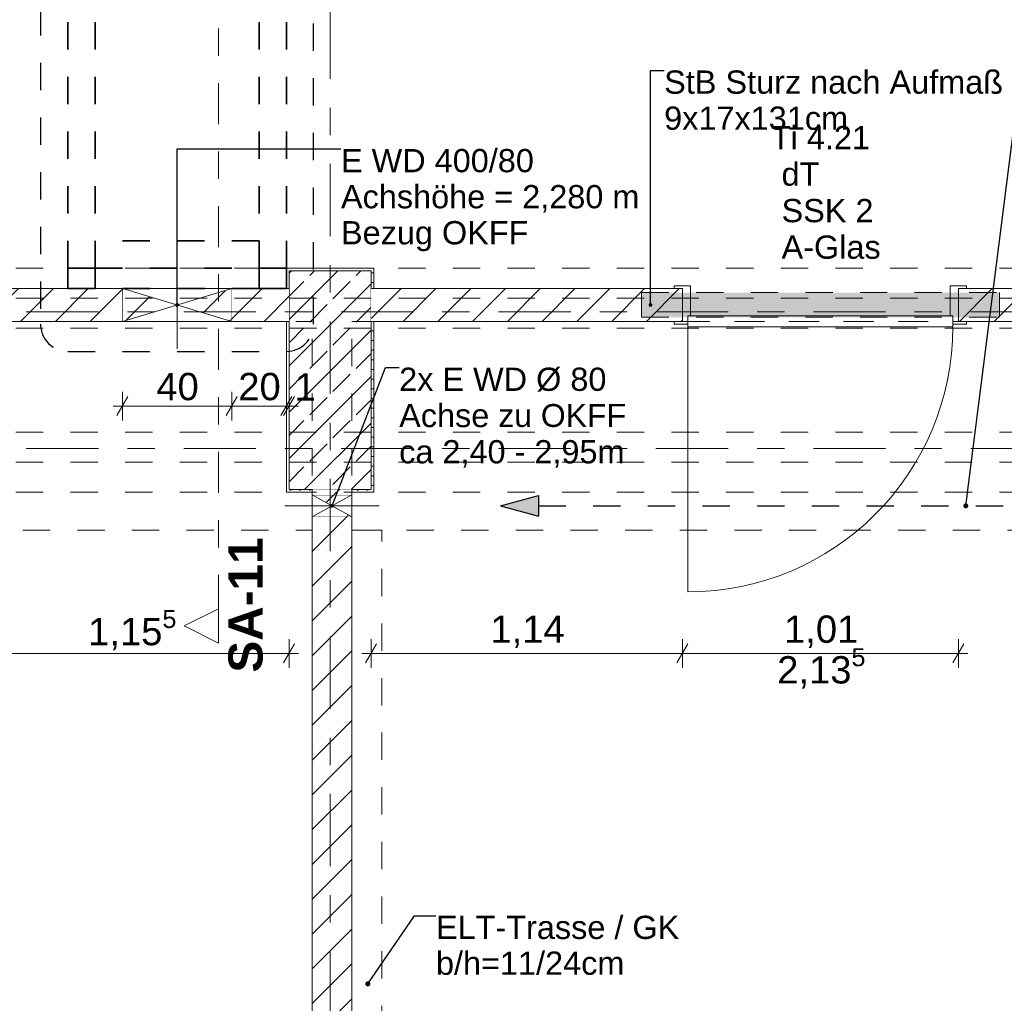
# Model space of a CAD drawing. Header units: metres. Extents: x -3.6 to 90.7, y -11.1 to 18.
# Tile 181 of 256: x 17.4 to 21, y 3.3 to 6.9. Entities that reach past the tile are written whole.
import ezdxf

# ---------------------------------------------------------------- set-up
doc = ezdxf.new("R2010")
doc.units = ezdxf.units.M
doc.header["$MEASUREMENT"] = 0
for name, pattern in [('Achse', [0.2, 0.1, -0.05, 0, -0.05]), ('Punktlinie eng', [0.0375, 0.0125, -0.025]), ('Schnittlinie', [0.3, 0.15, -0.075, 0, -0.075]), ('Strichlinie doppelt', [0.546806, 0.264583, -0.105833, 0.070556, -0.105833]), ('Strichlinie eng', [0.115, 0.075, -0.04]), ('Untersicht', [0.1, 0.075, -0.025]), ('Wipeout_Contour', [1, 0, -1])]:
    doc.linetypes.add(name, pattern=pattern)
for name, color, linetype in [('152 - Bemaßung_ Beschriftung.Ausbau', 7, 'Continuous'), ('203 - Marker.Schnitt - Ausbaudetail SA', 7, 'Continuous'), ('208 - Marker.Detail', 7, 'Continuous'), ('451 - Universal.Achsen Raster', 7, 'Continuous'), ('605 - Struktur.Wand Innen', 7, 'Continuous'), ('607 - Struktur.Stütze', 7, 'Continuous'), ('608 - Struktur.Träger', 7, 'Continuous'), ('650 - Abdeckung.Fußboden Aufbau', 7, 'Continuous'), ('Abbruch_605 - Struktur.Wand Innen', 7, 'Continuous'), ('Neubau_152 - Bemaßung_ Beschriftung.Ausbau', 7, 'Continuous'), ('Neubau_605 - Struktur.Wand Innen', 7, 'Continuous'), ('Neubau_615 - Struktur.Sturz', 7, 'Continuous'), ('Neubau_653 - Abdeckung.TB Verkofferung', 7, 'Continuous')]:
    doc.layers.add(name, color=color, linetype=linetype)
doc.styles.add('ERSTELLTER_STIL_1', font='txt')
doc.styles.add('ERSTELLTER_STIL_2', font='txt')
doc.linetypes.add('Abbruch 1', pattern='A,0,[1,2022.0244.A_L5A-PL02.05_iB_Grundriss 3.OG1.Shx,S=0.001984,R=0,X=0,Y=0],-0.25,0', length=0.25)
doc.dimstyles.new('ERSTELLTER_STIL__3', dxfattribs={"dimtxt": 0.1, "dimasz": 0.0532, "dimexe": 0.18, "dimexo": 0.0625, "dimgap": 0, "dimtad": 1, "dimtih": 1, "dimtoh": 1, "dimzin": 0, "dimdsep": 46, "dimtxsty": 'ERSTELLTER_STIL_2', "dimblk": 'ARROWHEAD_2', "dimblk1": 'ARROWHEAD_2', "dimblk2": 'ARROWHEAD_2', "dimcen": 0.09, "dimse1": 1, "dimse2": 1, "dimclrd": 7, "dimclre": 7, "dimclrt": 7, "dimazin": 0, "dimtfac": 1, "dimtdec": 4, "dimtmove": 0, "dimatfit": 3, "dimfxl": 1, "dimtolj": 1, "dimtzin": 0, "dimarcsym": 0})
doc.dimstyles.new('ERSTELLTER_STIL__5', dxfattribs={"dimtxt": 0.18, "dimasz": 0.03648, "dimexe": 0.18, "dimexo": 0.0625, "dimgap": 0, "dimtad": 0, "dimtih": 1, "dimtoh": 1, "dimdec": 4, "dimzin": 0, "dimdsep": 46, "dimcen": 0.09, "dimadec": 0, "dimazin": 0, "dimtfac": 1, "dimtdec": 4, "dimtmove": 0, "dimatfit": 3, "dimldrblk": 'ARROWHEAD_11', "dimfxl": 1, "dimtolj": 1, "dimtzin": 0, "dimarcsym": 0})
doc.dimstyles.new('ERSTELLTER_STIL__6', dxfattribs={"dimtxt": 0.18, "dimasz": 0.02736, "dimexe": 0.18, "dimexo": 0.0625, "dimgap": 0, "dimtad": 0, "dimtih": 1, "dimtoh": 1, "dimdec": 4, "dimzin": 0, "dimdsep": 46, "dimcen": 0.09, "dimadec": 0, "dimazin": 0, "dimtfac": 1, "dimtdec": 4, "dimtmove": 0, "dimatfit": 3, "dimldrblk": 'ARROWHEAD_11', "dimfxl": 1, "dimtolj": 1, "dimtzin": 0, "dimarcsym": 0})
pattern_1 = [(45, (0, 0), (-0.01767767, 0.01767767), [0, -0.025])]
pattern_2 = [(45, (0, 0), (-0.0636396, 0.0636396), [])]

# ---------------------------------------------------------------- blocks, each defined once
blk = doc.blocks.new('*D173')
at = {"layer": '152 - Bemaßung_ Beschriftung.Ausbau', "color": 7, "linetype": 'Continuous', "lineweight": 5}
for p, q in [((17.77, 5.4525), (17.77, 5.5575)), ((18.17, 5.4525), (18.17, 5.5575)), ((17.7902, 5.54), (17.7498, 5.47)), ((18.1902, 5.54), (18.1498, 5.47)), ((17.7358, 5.505), (17.77, 5.505)), ((17.77, 5.505), (18.17, 5.505))]:
    blk.add_line(p, q, dxfattribs=at)
at = {"layer": '152 - Bemaßung_ Beschriftung.Ausbau', "color": 7, "lineweight": 5, "insert": (17.8941, 5.525), "char_height": 0.1, "attachment_point": 7, "style": 'ERSTELLTER_STIL_2'}
blk.add_mtext('\\A1;{\\pql;\\fArial|b0|i0|c0|p38;40}', dxfattribs=at)
blk = doc.blocks.new('ARROWHEAD_2')
at = {"color": 0, "linetype": 'Continuous', "lineweight": 0}
for p, q in [((0, 0), (-1, 0)), ((-0.378, -0.655), (0.378, 0.655))]:
    blk.add_line(p, q, dxfattribs=at)
blk = doc.blocks.new('*D174')
at = {"layer": '152 - Bemaßung_ Beschriftung.Ausbau', "color": 7, "linetype": 'Continuous', "lineweight": 5}
for p, q in [((18.17, 5.4525), (18.17, 5.5575)), ((18.37, 5.4525), (18.37, 5.5575)), ((18.1902, 5.54), (18.1498, 5.47)), ((18.3498, 5.47), (18.3902, 5.54)), ((18.4002, 5.54), (18.3598, 5.47)), ((18.17, 5.505), (18.37, 5.505))]:
    blk.add_line(p, q, dxfattribs=at)
at = {"layer": '152 - Bemaßung_ Beschriftung.Ausbau', "color": 7, "lineweight": 5, "insert": (18.1941, 5.525), "char_height": 0.1, "attachment_point": 7, "style": 'ERSTELLTER_STIL_2'}
blk.add_mtext('\\A1;{\\pql;\\fArial|b0|i0|c0|p38;20}', dxfattribs=at)
blk = doc.blocks.new('*D175')
at = {"layer": '152 - Bemaßung_ Beschriftung.Ausbau', "color": 7, "linetype": 'Continuous', "lineweight": 5}
for p, q in [((18.37, 5.4525), (18.37, 5.5575)), ((18.38, 5.4525), (18.38, 5.5575)), ((18.3498, 5.47), (18.3902, 5.54)), ((18.4002, 5.54), (18.3598, 5.47)), ((18.37, 5.505), (18.38, 5.505)), ((18.38, 5.505), (18.4142, 5.505))]:
    blk.add_line(p, q, dxfattribs=at)
at = {"layer": '152 - Bemaßung_ Beschriftung.Ausbau', "color": 7, "lineweight": 5, "insert": (18.4002, 5.525), "char_height": 0.1, "attachment_point": 7, "style": 'ERSTELLTER_STIL_2'}
blk.add_mtext('\\A1;{\\pql;\\fArial|b0|i0|c0|p38;1}', dxfattribs=at)
blk = doc.blocks.new('ARROWHEAD_11')
at = {"color": 0, "linetype": 'Continuous', "lineweight": 0}
blk.add_line((0, 0), (-1, 0), dxfattribs=at)
at = {"color": 0, "linetype": 'Continuous', "lineweight": 0, "const_width": 0.25, "flags": 128}
blk.add_lwpolyline([(-0.125, 0, 1), (0.125, 0, 1)], format="xyb", close=True, dxfattribs=at)
blk = doc.blocks.new('*D566')
at = {"layer": '152 - Bemaßung_ Beschriftung.Ausbau', "color": 7, "linetype": 'Continuous', "lineweight": 5}
for p, q in [((18.68, 4.5476), (18.68, 4.6526)), ((19.82, 4.5476), (19.82, 4.6526)), ((18.7002, 4.6351), (18.6598, 4.5651)), ((19.8402, 4.6351), (19.7998, 4.5651)), ((18.6458, 4.6001), (18.68, 4.6001)), ((18.68, 4.6001), (19.82, 4.6001))]:
    blk.add_line(p, q, dxfattribs=at)
at = {"layer": '152 - Bemaßung_ Beschriftung.Ausbau', "color": 7, "lineweight": 5, "insert": (19.117, 4.6201), "char_height": 0.1, "attachment_point": 7, "style": 'ERSTELLTER_STIL_2'}
blk.add_mtext('\\A1;{\\pql;\\fArial|b0|i0|c0|p38;1,14}', dxfattribs=at)
blk = doc.blocks.new('*D567')
at = {"layer": '152 - Bemaßung_ Beschriftung.Ausbau', "color": 7, "linetype": 'Continuous', "lineweight": 5}
for p, q in [((19.82, 4.5476), (19.82, 4.6526)), ((20.83, 4.5476), (20.83, 4.6526)), ((19.8402, 4.6351), (19.7998, 4.5651)), ((20.8098, 4.5651), (20.8502, 4.6351)), ((19.82, 4.6001), (20.83, 4.6001)), ((20.83, 4.6001), (20.8642, 4.6001))]:
    blk.add_line(p, q, dxfattribs=at)
at = {"layer": '152 - Bemaßung_ Beschriftung.Ausbau', "color": 7, "lineweight": 5, "char_height": 0.1, "attachment_point": 7, "style": 'ERSTELLTER_STIL_2'}
for s, insert in [('\\A1;{\\pql;\\fArial|b0|i0|c0|p38;2,13\\fArial|b0|i0|c0|p38;\\A1{\\H.66x;\\S5^  ;}}', (20.1669, 4.4607)), ('\\A1;{\\pql;\\fArial|b0|i0|c0|p38;1,01}', (20.192, 4.6201))]:
    blk.add_mtext(s, dxfattribs=dict(at, insert=insert))
blk = doc.blocks.new('*D569')
at = {"layer": '152 - Bemaßung_ Beschriftung.Ausbau', "color": 7, "linetype": 'Continuous', "lineweight": 5}
for p, q in [((17.225, 4.5476), (17.225, 4.6526)), ((18.38, 4.5476), (18.38, 4.6526)), ((17.2452, 4.6351), (17.2048, 4.5651)), ((18.3598, 4.5651), (18.4002, 4.6351)), ((17.225, 4.6001), (18.38, 4.6001)), ((18.38, 4.6001), (18.4142, 4.6001))]:
    blk.add_line(p, q, dxfattribs=at)
at = {"layer": '152 - Bemaßung_ Beschriftung.Ausbau', "color": 7, "lineweight": 5, "insert": (17.6444, 4.6007), "char_height": 0.1, "attachment_point": 7, "style": 'ERSTELLTER_STIL_2'}
blk.add_mtext('\\A1;{\\pql;\\fArial|b0|i0|c0|p38;1,15\\fArial|b0|i0|c0|p38;\\A1{\\H.66x;\\S5^  ;}}', dxfattribs=at)

msp = doc.modelspace()

# ---------------------------------------------------------------- hatches: boundary and pattern name
at = {"layer": '607 - Struktur.Stütze', "linetype": 'Continuous', "lineweight": 0, "true_color": 0x000000}
h = msp.add_hatch(dxfattribs=at)
h.set_pattern_fill('Gips_0001', color=18, style=0, pattern_type=2)
h.set_pattern_definition(pattern_1)
h.paths.add_polyline_path([(18.69, 6.01), (18.37, 6.01), (18.37, 5.935), (18.38, 5.935), (18.38, 6), (18.68, 6), (18.68, 5.935), (18.69, 5.935)])
h = msp.add_hatch(dxfattribs=at)
h.set_pattern_fill('Beton__Stahlbeton_0001', color=18, style=0, pattern_type=2)
h.set_pattern_definition([(45, (0, 0), (-0.0848528, 0.0848528), []), (45, (-0.04243, 0.04243), (-0.0848528, 0.0848528), [0.09, -0.03])])
h.paths.add_polyline_path([(18.38, 5.2), (18.68, 5.2), (18.68, 6), (18.38, 6)])
h = msp.add_hatch(dxfattribs=at)
h.set_pattern_fill('Gips_0001', color=18, style=0, pattern_type=2)
h.set_pattern_definition(pattern_1)
h.paths.add_polyline_path([(18.37, 5.19), (18.465, 5.19), (18.465, 5.2), (18.38, 5.2), (18.38, 5.815), (18.37, 5.815)])
h = msp.add_hatch(dxfattribs=at)
h.set_pattern_fill('Gips_0001', color=18, style=0, pattern_type=2)
h.set_pattern_definition(pattern_1)
h.paths.add_polyline_path([(18.61, 5.2), (18.61, 5.19), (18.69, 5.19), (18.69, 5.815), (18.68, 5.815), (18.68, 5.2)])
at = {"layer": 'Abbruch_605 - Struktur.Wand Innen', "linetype": 'Continuous', "lineweight": 0, "true_color": 0x000000}
h = msp.add_hatch(dxfattribs=at)
h.set_pattern_fill('MW_Ziegel_0001', color=18, style=0, pattern_type=2)
h.set_pattern_definition(pattern_2)
h.paths.add_polyline_path([(17.77, 5.935), (17.77, 5.815), (17.97, 5.875)])
h = msp.add_hatch(dxfattribs=at)
h.set_pattern_fill('MW_Ziegel_0001', color=18, style=0, pattern_type=2)
h.set_pattern_definition(pattern_2)
h.paths.add_polyline_path([(17.97, 5.875), (18.17, 5.815), (18.17, 5.935)])
h = msp.add_hatch(dxfattribs=at)
h.set_pattern_fill('MW_Ziegel_0001', color=18, style=0, pattern_type=2)
h.set_pattern_definition(pattern_2)
h.paths.add_polyline_path([(18.465, 5.18), (18.5375, 5.14), (18.61, 5.18)])
h = msp.add_hatch(dxfattribs=at)
h.set_pattern_fill('MW_Ziegel_0001', color=18, style=0, pattern_type=2)
h.set_pattern_definition(pattern_2)
h.paths.add_polyline_path([(18.465, 5.1), (18.61, 5.1), (18.5375, 5.14)])
at = {"layer": 'Neubau_152 - Bemaßung_ Beschriftung.Ausbau', "linetype": 'Continuous', "lineweight": 13}
msp.add_hatch(color=1, dxfattribs=at).paths.add_polyline_path([(19.1536, 5.14), (19.2936, 5.1025), (19.2936, 5.1775)])

# ---------------------------------------------------------------- linework, layer by layer
at = {"layer": '203 - Marker.Schnitt - Ausbaudetail SA', "color": 7, "linetype": 'Schnittlinie', "lineweight": 13}
msp.add_line((18.1214, 8.937), (18.1214, 4.763), dxfattribs=at)
at = {"layer": '208 - Marker.Detail', "color": 30, "linetype": 'Punktlinie eng', "lineweight": 25, "true_color": 0xff6e00}
for p, q in [((18.47, 5.805), (18.47, 8.1611)), ((17.57, 5.705), (18.37, 5.705))]:
    msp.add_line(p, q, dxfattribs=at)
at = {"layer": '451 - Universal.Achsen Raster', "color": 160, "linetype": 'Strichlinie doppelt', "lineweight": 9, "true_color": 0x3232ff}
msp.add_line((64.935, 5.35), (-3.175, 5.35), dxfattribs=at)
at = {"layer": '605 - Struktur.Wand Innen', "color": 1, "linetype": 'Continuous', "lineweight": 13}
for p, q in [((19.85, 5.945), (19.85, 5.835)), ((20.8, 5.945), (20.8, 5.835)), ((19.85, 5.835), (19.84, 5.835)), ((19.84, 5.835), (19.84, 5.805)), ((20.81, 5.835), (19.84, 5.835)), ((19.84, 5.835), (19.84, 5.795)), ((20.8, 5.835), (20.81, 5.835)), ((20.81, 5.835), (20.81, 5.805)), ((20.81, 5.795), (20.81, 5.835)), ((19.84, 5.795), (20.81, 5.795)), ((19.84, 5.795), (19.84, 4.825))]:
    msp.add_line(p, q, dxfattribs=at)
at = {"layer": '605 - Struktur.Wand Innen', "color": 1, "linetype": 'Continuous', "lineweight": 9}
msp.add_arc((19.84, 5.795), 0.97, 270, 0, dxfattribs=at)
at = {"layer": '607 - Struktur.Stütze', "color": 7, "linetype": 'Continuous', "lineweight": 5, "flags": 128}
for points in [[(18.69, 5.935), (18.69, 6.01), (18.37, 6.01), (18.37, 5.935)], [(18.37, 5.815), (18.37, 5.19), (18.465, 5.19)], [(18.61, 5.19), (18.69, 5.19), (18.69, 5.815)]]:
    msp.add_lwpolyline(points, dxfattribs=at)
at = {"layer": '607 - Struktur.Stütze', "color": 7, "linetype": 'Continuous', "lineweight": 13, "flags": 128}
msp.add_lwpolyline([(18.38, 5.2), (18.68, 5.2), (18.68, 6), (18.38, 6)], close=True, dxfattribs=at)
at = {"layer": '608 - Struktur.Träger', "color": 7, "linetype": 'Untersicht', "lineweight": 13}
for p, q in [((0.38, 6.01), (61.88, 6.01)), ((0.38, 5.79), (61.88, 5.79)), ((0.38, 5.41), (61.88, 5.41))]:
    msp.add_line(p, q, dxfattribs=at)
at = {"layer": '608 - Struktur.Träger', "color": 7, "linetype": 'Achse', "lineweight": 9}
msp.add_line((0.38, 5.3), (61.88, 5.3), dxfattribs=at)
at = {"layer": '650 - Abdeckung.Fußboden Aufbau', "color": 7, "linetype": 'Continuous', "lineweight": 13, "flags": 128}
for points in [[(17.225, 5.815), (17.225, 5.935), (18.37, 5.935), (18.37, 6.01), (18.69, 6.01), (18.69, 5.935), (19.82, 5.935), (19.82, 5.815)], [(20.83, 5.815), (20.83, 5.935), (23.41, 5.935), (23.41, 5.815)], [(15.005, 5.19), (15.005, 0.71), (15.09, 0.71), (15.09, 0.255), (18.37, 0.255), (18.37, 0.71), (18.465, 0.71), (18.465, 5.19), (18.37, 5.19), (18.37, 5.815), (17.225, 5.815)], [(18.61, 0.71), (18.69, 0.71), (18.69, 0.255), (21.97, 0.255), (21.97, 0.71), (22.03, 0.71), (22.03, 5.815), (20.83, 5.815)], [(18.69, 5.815), (18.69, 5.19), (18.61, 5.19), (18.61, 0.71)], [(19.82, 5.815), (18.69, 5.815)]]:
    msp.add_lwpolyline(points, dxfattribs=at)
at = {"layer": '650 - Abdeckung.Fußboden Aufbau', "color": 7, "linetype": 'Strichlinie eng', "lineweight": 13, "flags": 128}
msp.add_lwpolyline([(19.82, 5.815), (20.83, 5.815)], dxfattribs=at)
at = {"layer": 'Abbruch_605 - Struktur.Wand Innen', "color": 160, "linetype": 'Abbruch 1', "lineweight": 5, "true_color": 0x3232ff}
for p, q in [((17.97, 6.035), (17.97, 5.715)), ((18.365, 5.14), (18.71, 5.14)), ((18.365, 5.14), (18.71, 5.14))]:
    msp.add_line(p, q, dxfattribs=at)
at = {"layer": 'Abbruch_605 - Struktur.Wand Innen', "color": 7, "linetype": 'Abbruch 1', "lineweight": 18}
for p, q in [((17.77, 5.935), (17.77, 5.815)), ((18.17, 5.815), (18.17, 5.935)), ((18.61, 5.18), (18.465, 5.18)), ((18.465, 5.1), (18.61, 5.1))]:
    msp.add_line(p, q, dxfattribs=at)
at = {"layer": 'Abbruch_605 - Struktur.Wand Innen', "color": 7, "linetype": 'Abbruch 1', "lineweight": 18, "flags": 128}
for points in [[(18.17, 5.935), (17.77, 5.935)], [(17.77, 5.815), (18.17, 5.815)], [(18.465, 5.18), (18.465, 5.1)], [(18.61, 5.1), (18.61, 5.18)]]:
    msp.add_lwpolyline(points, dxfattribs=at)
at = {"layer": 'Neubau_152 - Bemaßung_ Beschriftung.Ausbau', "color": 1, "linetype": 'Continuous', "lineweight": 25}
for p, q in [((19.1536, 5.14), (19.2936, 5.1775)), ((19.2936, 5.1775), (19.2936, 5.1025)), ((19.1536, 5.14), (19.2936, 5.1025))]:
    msp.add_line(p, q, dxfattribs=at)
at = {"layer": 'Neubau_152 - Bemaßung_ Beschriftung.Ausbau', "color": 1, "linetype": 'Strichlinie eng', "lineweight": 25, "flags": 128}
msp.add_lwpolyline([(19.2936, 5.14), (21.6998, 5.14)], dxfattribs=at)
at = {"layer": 'Neubau_605 - Struktur.Wand Innen', "color": 1, "linetype": 'Continuous', "lineweight": 9}
for p, q in [((17.77, 5.935), (18.17, 5.815)), ((18.17, 5.935), (17.77, 5.815)), ((18.465, 5.1), (18.61, 5.18)), ((18.465, 5.18), (18.61, 5.1))]:
    msp.add_line(p, q, dxfattribs=at)
at = {"layer": 'Neubau_653 - Abdeckung.TB Verkofferung', "color": 1, "linetype": 'Untersicht', "lineweight": 9}
for p, q in [((15.005, 5.815), (18.465, 5.815)), ((18.465, 5.0505), (18.465, 5.815)), ((18.61, 5.815), (25.66, 5.815)), ((18.61, 5.0505), (18.61, 5.815)), ((15.005, 5.0505), (18.465, 5.0505)), ((18.61, 5.0505), (25.66, 5.0505)), ((18.72, 1.01), (18.72, 5.0505))]:
    msp.add_line(p, q, dxfattribs=at)
at = {"layer": 'Neubau_653 - Abdeckung.TB Verkofferung', "color": 1, "linetype": 'Untersicht', "lineweight": 35, "flags": 128}
for points in [[(17.57, 6.01), (17.57, 8.09)], [(17.67, 6.01), (17.67, 8.09)], [(18.27, 6.01), (18.27, 8.09)], [(18.37, 6.01), (18.37, 8.09)], [(18.27, 6.11), (17.67, 6.11)], [(17.67, 6.01), (17.67, 6.11)], [(18.27, 6.11), (18.27, 6.01)], [(17.57, 6.01), (17.67, 6.01)], [(17.57, 6.01), (17.67, 6.01)], [(17.67, 6.01), (18.27, 6.01)], [(18.27, 6.01), (18.37, 6.01)], [(18.27, 6.01), (18.37, 6.01)]]:
    msp.add_lwpolyline(points, dxfattribs=at)

# ---------------------------------------------------------------- texts
at = {"layer": '203 - Marker.Schnitt - Ausbaudetail SA', "color": 7, "lineweight": 13, "insert": (18.2847, 5.0246), "char_height": 0.125, "attachment_point": 9, "rotation": 90, "style": 'ERSTELLTER_STIL_1'}
msp.add_mtext('\\A1;{\\pqr;\\pt0;\\fArial|b1|i0|c0|p38;SA-11}', dxfattribs=at)
at = {"layer": '605 - Struktur.Wand Innen', "color": 1, "lineweight": 9, "char_height": 0.085, "style": 'ERSTELLTER_STIL_2'}
for s, insert, attachment_point in [('\\A1;{\\pqc;\\pt0;\\fArial|b0|i0|c0|p38;Ti 4.21}', (20.325, 6.4449), 8), ('\\A1;{\\pqr;\\pt0;\\fArial|b0|i0|c0|p38;}', (20.1175, 6.4157), 3), ('\\A1;{\\pql;\\pt0;\\fArial|b0|i0|c0|p38;dT}', (20.1828, 6.3963), 1), ('\\A1;{\\pqr;\\pt0;\\fArial|b0|i0|c0|p38;}', (20.1175, 6.2821), 3), ('\\A1;{\\pql;\\pt0;\\fArial|b0|i0|c0|p38;SSK 2}', (20.1828, 6.2627), 1), ('\\A1;{\\pqr;\\pt0;\\fArial|b0|i0|c0|p38;}', (20.1175, 6.1486), 3), ('\\A1;{\\pql;\\pt0;\\fArial|b0|i0|c0|p38;A-Glas}', (20.1828, 6.1291), 1)]:
    msp.add_mtext(s, dxfattribs=dict(at, insert=insert, attachment_point=attachment_point))
at = {"layer": 'Neubau_152 - Bemaßung_ Beschriftung.Ausbau', "color": 7, "linetype": 'Continuous', "lineweight": 9, "char_height": 0.085, "attachment_point": 1, "style": 'ERSTELLTER_STIL_2'}
for s, insert, line_spacing_factor in [('\\A1;{\\pql;\\fArial|b0|i0|c0|p38;StB Sturz\\fArial|b0|i0|c0|p38; nach Aufmaß\\P\\pql;\\fArial|b0|i0|c0|p38;9\\fArial|b0|i0|c0|p38;x\\fArial|b0|i0|c0|p38;17\\fArial|b0|i0|c0|p38;x\\fArial|b0|i0|c0|p38;131\\fArial|b0|i0|c0|p38;cm}', (19.753, 6.7329), 0.931204), ('\\A1;{\\pql;\\fArial|b0|i0|c0|p38;E WD 400/80\\P\\pql;\\fArial|b0|i0|c0|p38;Achshöhe = \\fArial|b0|i0|c0|p38;2,280\\fArial|b0|i0|c0|p38; m\\P\\pql;\\fArial|b0|i0|c0|p38;Bezug OKFF}', (18.57, 6.4456), 0.931125), ('\\A1;{\\pql;\\fArial|b0|i0|c0|p38;2x \\fArial|b0|i0|c0|p38;E WD Ø 80\\P\\pql;\\fArial|b0|i0|c0|p38;Achse \\fArial|b0|i0|c0|p38;\\H0.983357x;zu OKF\\fArial|b0|i0|c0|p38;\\H1.016925x;F\\P\\pql;\\fArial|b0|i0|c0|p38;ca\\fArial|b0|i0|c0|p38; 2,40 - 2,95m}', (18.783, 5.6456), 0.93588)]:
    msp.add_mtext(s, dxfattribs=dict(at, insert=insert, line_spacing_factor=line_spacing_factor))
at = {"layer": 'Neubau_152 - Bemaßung_ Beschriftung.Ausbau', "color": 1, "linetype": 'Continuous', "lineweight": 13, "insert": (18.9177, 3.6401), "char_height": 0.085, "attachment_point": 1, "line_spacing_factor": 0.924256, "style": 'ERSTELLTER_STIL_2'}
msp.add_mtext('\\A1;{\\pql;\\fArial|b0|i0|c0|p38;ELT-Trasse / GK\\P\\pql;\\fArial|b0|i0|c0|p38;b/h=\\fArial|b0|i0|c0|p38;11\\fArial|b0|i0|c0|p38;/\\fArial|b0|i0|c0|p38;24\\fArial|b0|i0|c0|p38;cm}', dxfattribs=at)

# ---------------------------------------------------------------- leaders
at = {"layer": 'Neubau_152 - Bemaßung_ Beschriftung.Ausbau', "color": 1, "linetype": 'Continuous', "lineweight": 13, "annotation_type": 0, "has_hookline": 1, "hookline_direction": 0, "text_width": 0.8805}
msp.add_leader([(18.6683, 3.3912), (18.8394, 3.6401), (18.9177, 3.6401)], dimstyle='ERSTELLTER_STIL__5', dxfattribs=at)

# ---------------------------------------------------------------- next in the draw order: wipeouts: each hides what was drawn before it
at = {"color": 254, "linetype": 'Wipeout_Contour', "lineweight": 0, "ltscale": 55.569572}
msp.add_wipeout([(18.1214, 4.638), (18.1214, 4.763), (17.9964, 4.7005)], dxfattribs=at).dxf.layer = '203 - Marker.Schnitt - Ausbaudetail SA'
at = {"color": 254, "linetype": 'Wipeout_Contour', "lineweight": 0, "ltscale": 73.847196}
msp.add_wipeout([(17.225, 5.935), (17.225, 5.815), (17.77, 5.815), (17.77, 5.935)], dxfattribs=at).dxf.layer = '605 - Struktur.Wand Innen'
at = {"color": 254, "linetype": 'Wipeout_Contour', "lineweight": 0, "ltscale": 76.805956}
msp.add_wipeout([(18.38, 5.935), (18.17, 5.935), (18.17, 5.815), (18.38, 5.815)], dxfattribs=at).dxf.layer = '605 - Struktur.Wand Innen'
at = {"color": 254, "linetype": 'Wipeout_Contour', "lineweight": 0, "ltscale": 80.516641}
msp.add_wipeout([(18.68, 5.815), (19.82, 5.815), (19.82, 5.935), (18.68, 5.935)], dxfattribs=at).dxf.layer = '605 - Struktur.Wand Innen'
at = {"color": 254, "linetype": 'Wipeout_Contour', "lineweight": 0, "ltscale": 91.549997}
msp.add_wipeout([(20.83, 5.935), (20.83, 5.815), (23.41, 5.815), (23.41, 5.935)], dxfattribs=at).dxf.layer = '605 - Struktur.Wand Innen'
at = {"color": 254, "linetype": 'Wipeout_Contour', "lineweight": 0, "ltscale": 77.024989}
msp.add_wipeout([(18.61, 5.2), (18.465, 5.2), (18.465, 5.18), (18.61, 5.18)], dxfattribs=at).dxf.layer = '605 - Struktur.Wand Innen'
at = {"color": 254, "linetype": 'Wipeout_Contour', "lineweight": 0, "ltscale": 75.544232}
msp.add_wipeout([(18.61, 5.1), (18.465, 5.1), (18.465, 0.7), (18.61, 0.7)], dxfattribs=at).dxf.layer = '605 - Struktur.Wand Innen'

# ---------------------------------------------------------------- next in the draw order: hatches: boundary and pattern name
at = {"layer": '605 - Struktur.Wand Innen', "linetype": 'Continuous', "lineweight": 0, "true_color": 0x000000}
h = msp.add_hatch(dxfattribs=at)
h.set_pattern_fill('MW_Ziegel_0001', color=18, style=0, pattern_type=2)
h.set_pattern_definition(pattern_2)
h.paths.add_polyline_path([(17.225, 5.935), (17.225, 5.815), (17.77, 5.815), (17.77, 5.935)])
h = msp.add_hatch(dxfattribs=at)
h.set_pattern_fill('MW_Ziegel_0001', color=18, style=0, pattern_type=2)
h.set_pattern_definition(pattern_2)
h.paths.add_polyline_path([(18.38, 5.935), (18.17, 5.935), (18.17, 5.815), (18.38, 5.815)])
h = msp.add_hatch(dxfattribs=at)
h.set_pattern_fill('MW_Ziegel_0001', color=18, style=0, pattern_type=2)
h.set_pattern_definition(pattern_2)
h.paths.add_polyline_path([(18.68, 5.815), (19.82, 5.815), (19.82, 5.935), (18.68, 5.935)])
h = msp.add_hatch(dxfattribs=at)
h.set_pattern_fill('MW_Ziegel_0001', color=18, style=0, pattern_type=2)
h.set_pattern_definition(pattern_2)
h.paths.add_polyline_path([(20.83, 5.935), (20.83, 5.815), (23.41, 5.815), (23.41, 5.935)])
h = msp.add_hatch(dxfattribs=at)
h.set_pattern_fill('MW_Ziegel_0001', color=18, style=0, pattern_type=2)
h.set_pattern_definition(pattern_2)
h.paths.add_polyline_path([(18.61, 5.2), (18.465, 5.2), (18.465, 5.18), (18.61, 5.18)])
h = msp.add_hatch(dxfattribs=at)
h.set_pattern_fill('MW_Ziegel_0001', color=18, style=0, pattern_type=2)
h.set_pattern_definition(pattern_2)
h.paths.add_polyline_path([(18.61, 5.1), (18.465, 5.1), (18.465, 0.7), (18.61, 0.7)])
at = {"layer": 'Neubau_615 - Struktur.Sturz', "linetype": 'Continuous', "lineweight": 0, "true_color": 0x3f0000}
msp.add_hatch(color=18, dxfattribs=at).paths.add_polyline_path([(19.67, 5.92), (19.67, 5.83), (20.98, 5.83), (20.98, 5.92)])

# ---------------------------------------------------------------- next in the draw order: linework, layer by layer
at = {"layer": '203 - Marker.Schnitt - Ausbaudetail SA', "color": 7, "linetype": 'Continuous', "lineweight": 13, "flags": 128}
msp.add_lwpolyline([(18.1214, 4.638), (18.1214, 4.763), (17.9964, 4.7005)], close=True, dxfattribs=at)
at = {"layer": '208 - Marker.Detail', "color": 30, "linetype": 'Punktlinie eng', "lineweight": 25, "true_color": 0xff6e00}
msp.add_line((17.47, 8.1611), (17.47, 5.805), dxfattribs=at)
for centre, start, end in [((17.57, 5.805), 180, 270), ((18.37, 5.805), 270, 0)]:
    msp.add_arc(centre, 0.1, start, end, dxfattribs=at)
at = {"layer": '451 - Universal.Achsen Raster', "color": 160, "linetype": 'Strichlinie doppelt', "lineweight": 9, "true_color": 0x3232ff}
for p, q in [((18.53, -10.585), (18.53, 16.355)), ((64.935, 5.85), (-3.175, 5.85))]:
    msp.add_line(p, q, dxfattribs=at)
at = {"layer": '605 - Struktur.Wand Innen', "color": 1, "linetype": 'Continuous', "lineweight": 13}
for p, q in [((19.79, 5.935), (19.79, 5.945)), ((19.79, 5.945), (19.85, 5.945)), ((19.82, 5.935), (19.79, 5.935)), ((19.82, 5.815), (19.82, 5.935)), ((20.86, 5.945), (20.8, 5.945)), ((20.83, 5.815), (20.83, 5.935)), ((20.83, 5.935), (20.86, 5.935)), ((20.86, 5.935), (20.86, 5.945)), ((19.79, 5.805), (19.79, 5.815)), ((19.79, 5.815), (19.82, 5.815)), ((19.84, 5.805), (19.79, 5.805)), ((20.81, 5.805), (20.86, 5.805)), ((20.86, 5.815), (20.83, 5.815)), ((20.86, 5.805), (20.86, 5.815))]:
    msp.add_line(p, q, dxfattribs=at)
at = {"layer": '605 - Struktur.Wand Innen', "color": 7, "linetype": 'Continuous', "lineweight": 18}
for p, q in [((19.82, 5.935), (19.82, 5.815)), ((19.82, 5.935), (19.82, 5.815)), ((19.82, 5.935), (19.82, 5.815)), ((20.83, 5.935), (20.83, 5.815)), ((20.83, 5.935), (20.83, 5.815)), ((20.83, 5.935), (20.83, 5.815))]:
    msp.add_line(p, q, dxfattribs=at)
at = {"layer": '605 - Struktur.Wand Innen', "color": 7, "linetype": 'Continuous', "lineweight": 18, "flags": 128}
for points in [[(17.77, 5.935), (17.225, 5.935)], [(18.38, 5.935), (18.17, 5.935)], [(19.82, 5.935), (18.68, 5.935)], [(23.41, 5.935), (20.83, 5.935)], [(17.225, 5.815), (17.77, 5.815)], [(18.17, 5.815), (18.38, 5.815)], [(18.68, 5.815), (19.82, 5.815)], [(20.83, 5.815), (22.03, 5.815)], [(18.465, 5.2), (18.465, 5.18)], [(18.61, 5.18), (18.61, 5.2)], [(18.465, 5.1), (18.465, 0.7)], [(18.61, 0.7), (18.61, 5.1)]]:
    msp.add_lwpolyline(points, dxfattribs=at)
at = {"layer": '608 - Struktur.Träger', "color": 7, "linetype": 'Achse', "lineweight": 9}
msp.add_line((0.38, 5.9), (61.88, 5.9), dxfattribs=at)
at = {"layer": '608 - Struktur.Träger', "color": 7, "linetype": 'Untersicht', "lineweight": 13}
msp.add_line((0.38, 5.19), (61.88, 5.19), dxfattribs=at)
at = {"layer": 'Neubau_615 - Struktur.Sturz', "color": 1, "linetype": 'Punktlinie eng', "lineweight": 13}
for p, q in [((19.67, 5.92), (20.98, 5.92)), ((19.67, 5.83), (19.67, 5.92)), ((20.98, 5.83), (20.98, 5.92)), ((19.67, 5.83), (20.98, 5.83))]:
    msp.add_line(p, q, dxfattribs=at)
at = {"layer": 'Neubau_653 - Abdeckung.TB Verkofferung', "color": 1, "linetype": 'Untersicht', "lineweight": 9}
for p in [(18.61, 1.01), (18.72, 5.0505)]:
    msp.add_line(p, (18.61, 5.0505), dxfattribs=at)
at = {"layer": 'Neubau_653 - Abdeckung.TB Verkofferung', "color": 1, "linetype": 'Untersicht', "lineweight": 35, "flags": 128}
for points in [[(17.57, 6.01), (17.57, 5.935)], [(17.67, 6.01), (17.67, 5.935)], [(18.27, 6.01), (18.27, 5.935)], [(18.37, 6.01), (18.37, 5.935)], [(17.67, 5.935), (17.57, 5.935)], [(18.27, 5.935), (17.67, 5.935)], [(18.37, 5.935), (18.27, 5.935)]]:
    msp.add_lwpolyline(points, dxfattribs=at)

# ---------------------------------------------------------------- next in the draw order: dimensions: what is measured, and where the dimension line sits
at = {"layer": '152 - Bemaßung_ Beschriftung.Ausbau', "color": 7, "linetype": 'Continuous', "lineweight": 5}
for base, p1, p2, picture, middle in [((18.37999, 4.60012), (17.22497, 5.805), (18.37999, 5.19998), '*D569', (17.90935, 4.67012)), ((18.17, 5.505), (17.77, 5.815), (18.17, 5.815), '*D173', (17.9703, 5.575)), ((18.37, 5.505), (18.17, 5.815), (18.37, 5.19), '*D174', (18.2703, 5.575)), ((19.82, 4.6001), (18.68, 5.2), (19.82, 5.805), '*D566', (19.2468, 4.6701)), ((20.83, 4.6001), (19.82, 5.805), (20.83, 5.805), '*D567', (20.3219, 4.6701)), ((18.38, 5.505), (18.37, 5.19), (18.38, 5.2), '*D175', (18.4383, 5.575))]:
    dim = msp.add_linear_dim(base=base, p1=p1, p2=p2, dimstyle='ERSTELLTER_STIL__3', dxfattribs=at)
    dim.commit()
    dim.dimension.update_dxf_attribs({"geometry": picture, "text_midpoint": middle, "dimtype": 160})

# ---------------------------------------------------------------- next in the draw order: leaders
at = {"layer": 'Neubau_152 - Bemaßung_ Beschriftung.Ausbau', "color": 1, "linetype": 'Continuous', "lineweight": 13, "annotation_type": 0, "has_hookline": 1, "hookline_direction": 0}
for points, dimstyle, text_width in [([(20.8573, 5.14), (21.142, 7.3844), (21.2356, 7.3844)], 'ERSTELLTER_STIL__5', 1.3686), ([(19.703, 5.875), (19.703, 6.7329), (19.753, 6.7329)], 'ERSTELLTER_STIL__6', 1.2306), ([(17.97, 5.875), (17.97, 6.4456), (18.57, 6.4456)], 'ERSTELLTER_STIL__6', 1.0839), ([(18.5375, 5.14), (18.733, 5.6456), (18.783, 5.6456)], 'ERSTELLTER_STIL__6', 0.8253)]:
    msp.add_leader(points, dimstyle=dimstyle, dxfattribs=dict(at, text_width=text_width))

doc.saveas('drawing.dxf')
